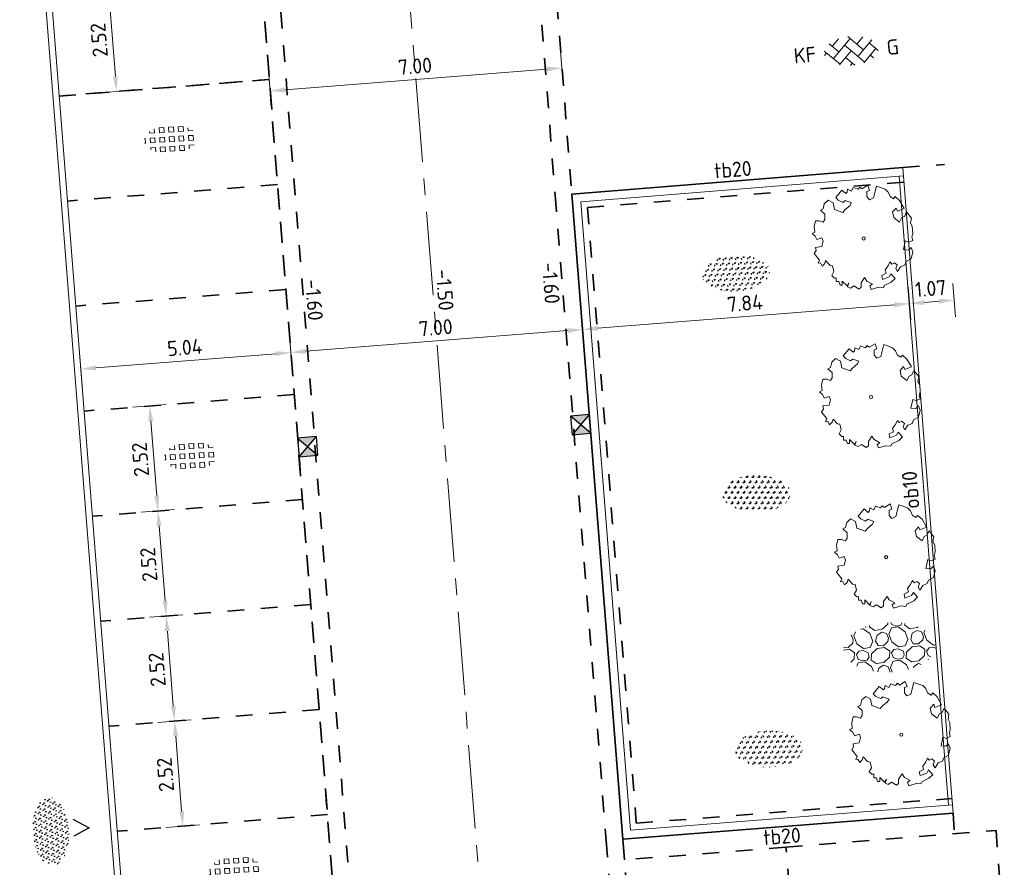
# Model space of a CAD drawing. Header units: metres. Extents: x 97990 to 98409, y 436026 to 436301.
# Tile 32 of 55: x 98190 to 98213, y 436236 to 436256. Entities that reach past the tile are written whole.
import ezdxf
from ezdxf.enums import TextEntityAlignment as Align

# ---------------------------------------------------------------- set-up
doc = ezdxf.new("R2010")
doc.units = ezdxf.units.M
doc.linetypes.add('AM-AS-SO', pattern=[16, 10, -2, 2, -2])
doc.linetypes.add('ZZ-HIDDEN-SO', pattern=[4, 2, -2])
for name, color, linetype, lineweight in [('B-WE-GR-BOOM-S', 252, 'Continuous', 18), ('B-WE-VH-HALFVERHARDING-S-200', 252, 'Continuous', 18), ('B-WE-VH-OPENVERHARDING_BETONSTRAATSTEEN-S-200', 252, 'Continuous', 18), ('B-WE-VH-OPENVERHARDING_TEGEL_GRAS-S-200', 70, 'Continuous', 18), ('N-WE-AM-AS_WEG-G', 10, 'AM-AS-SO', 18), ('N-WE-GR-BEPLANTING-S-200', 90, 'Continuous', 25), ('N-WE-GR-BEPLANTING-S-250', 90, 'Continuous', 25), ('N-WE-RI-HWA_KOLK-S-200', 150, 'Continuous', 25), ('N-WE-VH-FUNDERING_ZANDCEMENTSTABILISATIE-G', 7, 'ZZ-HIDDEN-SO', 35), ('N-WE-VH-KANTOPSLUITING-T18-200', 1, 'Continuous', 18), ('N-WE-VH-KANTOPSLUITING_ACHTERKANTBAND-G', 1, 'Continuous', 18), ('N-WE-VH-KANTOPSLUITING_OPSLUITBAND_100X200-G', 1, 'Continuous', 18), ('N-WE-VH-KANTOPSLUITING_TROTTOIRBAND_180X200-G', 2, 'Continuous', 35), ('N-WE-VH-M-200', 7, 'Continuous', 18), ('N-WE-VH-MATERIAALGRENS-G', 7, 'ZZ-HIDDEN-SO', 35), ('N-WE-VH-NAP-T18-200', 4, 'Continuous', 18)]:
    doc.layers.add(name, color=color, linetype=linetype, lineweight=lineweight)
doc.styles.add('NLCS-ISO', font='NLCS-ISO.ttf')
doc.styles.add('NLCS-ISO-M200-T18', font='NLCS-ISO.ttf', dxfattribs={"height": 0.36})
doc.dimstyles.new('NLCS-M200-T18-PIJL_L2_H0', dxfattribs={"dimscale": 0.2, "dimtxt": 2.5, "dimasz": 1.8, "dimexe": 2, "dimexo": 2, "dimgap": 0.7, "dimtad": 1, "dimzin": 0, "dimdsep": 46, "dimtxsty": 'NLCS-ISO-M200-T18', "dimcen": 0, "dimdle": 2, "dimclrd": 256, "dimclre": 256, "dimclrt": 1, "dimadec": 0, "dimazin": 0, "dimtfac": 1, "dimtdec": 3, "dimtofl": 0, "dimtmove": 0, "dimatfit": 3, "dimfxl": 2, "dimfxlon": 1, "dimtfillclr": 256, "dimtolj": 1, "dimtzin": 0, "dimlwd": -1, "dimlwe": -1, "dimarcsym": 0})

# ---------------------------------------------------------------- blocks, each defined once
blk = doc.blocks.new('SVH-GRASTEGEL_01_KL-SO')
for p, q in [((-1.866236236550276, 0.8829363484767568), (-1.866236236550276, 1.384348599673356)), ((-1.291236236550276, 1.45793634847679), (-0.7162362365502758, 1.45793634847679)), ((-1.291236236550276, 0.8829363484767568), (-1.291236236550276, 1.457936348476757)), ((-0.7162362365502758, 0.8829363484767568), (-0.7162362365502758, 1.457936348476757)), ((-0.1412362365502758, 1.45793634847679), (0.4337637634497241, 1.45793634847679)), ((-0.1412362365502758, 0.8829363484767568), (-0.1412362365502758, 1.457936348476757)), ((0.4337637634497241, 0.8829363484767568), (0.4337637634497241, 1.457936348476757)), ((1.008763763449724, 1.45793634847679), (1.583763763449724, 1.45793634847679)), ((1.008763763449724, 0.8829363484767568), (1.008763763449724, 1.457936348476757)), ((1.583763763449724, 0.8829363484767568), (1.583763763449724, 1.457936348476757)), ((2.158763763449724, 0.8829363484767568), (2.158763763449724, 1.255005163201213)), ((-3.124977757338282, 0.3079363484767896), (-3.016236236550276, 0.3079363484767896)), ((-3.016236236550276, -0.2670636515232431), (-3.016236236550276, 0.3079363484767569)), ((-2.441236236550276, 0.8829363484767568), (-2.441236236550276, 1.094667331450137)), ((-2.441236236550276, 0.8829363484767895), (-1.866236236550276, 0.8829363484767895)), ((-2.441236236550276, 0.3079363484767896), (-1.866236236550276, 0.3079363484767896)), ((-2.441236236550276, -0.2670636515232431), (-2.441236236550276, 0.3079363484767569)), ((-1.866236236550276, -0.2670636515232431), (-1.866236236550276, 0.3079363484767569)), ((-1.291236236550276, 0.8829363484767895), (-0.7162362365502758, 0.8829363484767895)), ((-1.291236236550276, 0.3079363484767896), (-0.7162362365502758, 0.3079363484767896)), ((-1.291236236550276, -0.2670636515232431), (-1.291236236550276, 0.3079363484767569)), ((-0.7162362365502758, -0.2670636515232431), (-0.7162362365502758, 0.3079363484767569)), ((-0.1412362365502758, 0.8829363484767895), (0.4337637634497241, 0.8829363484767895)), ((-0.1412362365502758, 0.3079363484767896), (0.4337637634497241, 0.3079363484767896)), ((-0.1412362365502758, -0.2670636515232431), (-0.1412362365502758, 0.3079363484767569)), ((0.4337637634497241, -0.2670636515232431), (0.4337637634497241, 0.3079363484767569)), ((1.008763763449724, 0.8829363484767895), (1.583763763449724, 0.8829363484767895)), ((1.008763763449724, 0.3079363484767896), (1.583763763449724, 0.3079363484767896)), ((1.008763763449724, -0.2670636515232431), (1.008763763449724, 0.3079363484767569)), ((1.583763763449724, -0.2670636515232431), (1.583763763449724, 0.3079363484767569)), ((2.158763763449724, 0.8829363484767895), (2.72099081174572, 0.8829363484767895)), ((2.158763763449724, 0.3079363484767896), (2.733763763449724, 0.3079363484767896)), ((2.158763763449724, -0.2670636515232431), (2.158763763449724, 0.3079363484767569)), ((2.733763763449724, -0.2670636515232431), (2.733763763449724, 0.3079363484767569)), ((-3.137920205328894, -0.2670636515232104), (-3.016236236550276, -0.2670636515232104)), ((-2.441236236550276, -0.2670636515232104), (-1.866236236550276, -0.2670636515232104)), ((-2.441236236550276, -0.8420636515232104), (-1.866236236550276, -0.8420636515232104)), ((-2.441236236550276, -1.094667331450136), (-2.441236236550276, -0.842063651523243)), ((-1.866236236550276, -1.384348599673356), (-1.866236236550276, -0.842063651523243)), ((-1.291236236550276, -0.2670636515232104), (-0.7162362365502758, -0.2670636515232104)), ((-1.291236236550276, -0.8420636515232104), (-0.7162362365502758, -0.8420636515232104)), ((-1.291236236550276, -1.417063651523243), (-1.291236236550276, -0.842063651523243)), ((-0.7162362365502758, -1.417063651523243), (-0.7162362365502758, -0.842063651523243)), ((-0.1412362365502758, -0.2670636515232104), (0.4337637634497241, -0.2670636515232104)), ((-0.1412362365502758, -0.8420636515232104), (0.4337637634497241, -0.8420636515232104)), ((-0.1412362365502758, -1.417063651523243), (-0.1412362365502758, -0.842063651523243)), ((0.4337637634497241, -1.417063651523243), (0.4337637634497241, -0.842063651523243)), ((1.008763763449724, -0.2670636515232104), (1.583763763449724, -0.2670636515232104)), ((1.008763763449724, -0.8420636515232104), (1.583763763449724, -0.8420636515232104)), ((1.008763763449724, -1.417063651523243), (1.008763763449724, -0.842063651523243)), ((1.583763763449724, -1.417063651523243), (1.583763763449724, -0.842063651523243)), ((2.158763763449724, -0.2670636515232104), (2.733763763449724, -0.2670636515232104)), ((2.158763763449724, -0.8420636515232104), (2.733763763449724, -0.8420636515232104)), ((2.158763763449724, -1.255005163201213), (2.158763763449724, -0.842063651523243)), ((2.733763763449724, -0.871421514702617), (2.733763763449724, -0.842063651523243)), ((-1.291236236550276, -1.41706365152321), (-0.7162362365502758, -1.41706365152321)), ((-0.1412362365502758, -1.41706365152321), (0.4337637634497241, -1.41706365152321)), ((1.008763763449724, -1.41706365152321), (1.583763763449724, -1.41706365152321))]:
    blk.add_line(p, q)
at = {"style": 'NLCS-ISO'}
blk.add_attdef('FORMAAT', text='', height=1.8, dxfattribs=at).set_placement((-4.391236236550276, 0.02043634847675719), align=Align.MIDDLE_RIGHT)
blk.add_attdef('KLEUR', text='', height=1.8, dxfattribs=at).set_placement((4.108763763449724, 0.02043634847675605), align=Align.MIDDLE_LEFT)
at = {"style": 'NLCS-ISO', "flags": 1}
blk.add_attdef('FUNCTIE', text='', height=1.8, dxfattribs=at).set_placement((-0.1412362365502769, -2.729563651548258), align=Align.TOP_CENTER)
blk = doc.blocks.new('SVH-BSS_KEIFORMAAT_KEPER_KL-SO')
for p, q in [((-2.227386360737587, 0.7424621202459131), (-1.387291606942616, 1.582556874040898)), ((-2.227386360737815, -0.7424621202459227), (-2.461364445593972e-13, 1.484924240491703)), ((-0.2594888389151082, 1.744413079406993), (1.484924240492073, -2.322309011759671e-13)), ((0.742462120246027, 0.7424621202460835), (1.540824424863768, 1.540824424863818)), ((-3.217335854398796, 0.2474873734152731), (-1.484924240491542, -1.484924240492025)), ((-3.217335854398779, -0.2474873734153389), (-2.969848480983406, 3.774758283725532e-14)), ((-2.561802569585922, 1.07687832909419), (-1.484924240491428, -2.748912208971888e-13)), ((-1.540824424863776, -1.540824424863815), (2.086109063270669e-13, 2.082778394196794e-13)), ((-0.7424621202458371, 0.7424621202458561), (1.484924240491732, -1.48492424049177)), ((0.7424621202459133, -0.7424621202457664), (2.561802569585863, 1.07687832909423)), ((1.387291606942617, -1.582556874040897), (2.969848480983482, 9.325873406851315e-15)), ((2.227386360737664, 0.7424621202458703), (3.217335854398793, -0.2474873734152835)), ((-0.7424621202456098, -0.7424621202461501), (0.2594888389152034, -1.744413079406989)), ((2.227386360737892, -0.7424621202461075), (2.561802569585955, -1.076878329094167)), ((-0.259488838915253, -1.744413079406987), (9.492406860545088e-14, -1.484924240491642))]:
    blk.add_line(p, q)
at = {"style": 'NLCS-ISO'}
blk.add_attdef('FORMAAT', text='', height=1.8, dxfattribs=at).set_placement((-4.25, 3.445092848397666e-16), align=Align.MIDDLE_RIGHT)
blk.add_attdef('KLEUR', text='', height=1.8, dxfattribs=at).set_placement((4.25, 0), align=Align.MIDDLE_LEFT)
at = {"style": 'NLCS-ISO', "flags": 1}
blk.add_attdef('FUNCTIE', text='', height=1.8, dxfattribs=at).set_placement((-7.804418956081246e-16, -2.75), align=Align.TOP_CENTER)
blk = doc.blocks.new('SRI-KOLK_STRAAT_01-SO')
h = blk.add_hatch(color=256)
h.dxf.hatch_style = 1
h.paths.add_polyline_path([(0, 1.125), (-1.125, 2.25), (-1.125, 1.110223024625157e-16)])
h.paths.add_polyline_path([(1.125, 2.25), (0, 1.125), (1.125, 1.110223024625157e-16)])
for p, q in [((-1.125, 1.530808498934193e-17), (1.125, 2.25)), ((1.125, 0), (-1.125, 2.25))]:
    blk.add_line(p, q)
blk.add_lwpolyline([(-1.125, 0), (1.125, 0), (1.125, 2.25), (-1.125, 2.25)], close=True)
blk = doc.blocks.new('*D56')
at = {"layer": 'Defpoints', "color": 0, "ltscale": 0.2, "transparency": 16777216}
for p in [(98195.85072775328, 436254.4733525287), (98203.03974601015, 436252.3588900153), (98196.06145346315, 436251.8073678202)]:
    blk.add_point(p, dxfattribs=at)
at = {"layer": 'N-WE-VH-M-200', "ltscale": 0.2, "transparency": 16777216}
for p, q in [((98202.86053434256, 436254.6261765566), (98202.79749707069, 436255.4236891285)), ((98195.8822463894, 436254.0745962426), (98195.81920911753, 436254.8721088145)), ((98202.47013504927, 436254.9965660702), (98196.20960841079, 436254.5017193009))]:
    blk.add_line(p, q, dxfattribs=at)
for points in [[(98202.46540725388, 436255.0563795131), (98202.47486284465, 436254.9367526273), (98202.82901570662, 436255.0249328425)], [(98196.2048806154, 436254.5615327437), (98196.21433620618, 436254.4419058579), (98195.85072775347, 436254.4733525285)]]:
    blk.add_solid(points, dxfattribs=at)
at = {"layer": 'N-WE-VH-M-200', "color": 1, "ltscale": 0.2, "transparency": 16777216, "insert": (98199.31465682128, 436255.0681477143), "char_height": 0.36, "attachment_point": 5, "rotation": 4.519397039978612, "style": 'NLCS-ISO-M200-T18'}
blk.add_mtext('\\A1;7.00', dxfattribs=at)
blk = doc.blocks.new('*D108')
at = {"layer": 'Defpoints', "color": 0, "ltscale": 0.2, "transparency": 16777216}
for p in [(98202.95686596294, 436253.4015760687), (98195.97858248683, 436252.8500545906), (98196.34458881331, 436248.2195457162)]:
    blk.add_point(p, dxfattribs=at)
at = {"layer": 'N-WE-VH-M-200', "ltscale": 0.2, "transparency": 16777216}
for p, q in [((98203.29134905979, 436249.169881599), (98203.35438633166, 436248.3723690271)), ((98202.96398703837, 436248.7427585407), (98196.70346947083, 436248.2479124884)), ((98196.31307017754, 436248.618302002), (98196.37610744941, 436247.8207894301))]:
    blk.add_line(p, q, dxfattribs=at)
for points in [[(98202.95925924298, 436248.8025719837), (98202.96871483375, 436248.6829450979), (98203.32286769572, 436248.7711253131)], [(98196.69874167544, 436248.3077259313), (98196.70819726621, 436248.1880990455), (98196.34458881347, 436248.2195457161)]]:
    blk.add_solid(points, dxfattribs=at)
at = {"layer": 'N-WE-VH-M-200', "color": 1, "ltscale": 0.2, "transparency": 16777216, "insert": (98199.80851334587, 436248.8143405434), "char_height": 0.36, "attachment_point": 5, "rotation": 4.519397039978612, "style": 'NLCS-ISO-M200-T18'}
blk.add_mtext('\\A1;7.00', dxfattribs=at)
blk = doc.blocks.new('*D109')
at = {"layer": 'Defpoints', "color": 0, "ltscale": 0.2, "transparency": 16777216}
for p in [(98191.32080964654, 436247.8224543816), (98196.60377542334, 436244.9434654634), (98191.57975627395, 436244.5464053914)]:
    blk.add_point(p, dxfattribs=at)
at = {"layer": 'N-WE-VH-M-200', "ltscale": 0.2, "transparency": 16777216}
for p, q in [((98196.3763434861, 436247.820808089), (98196.31330621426, 436248.618320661)), ((98191.35232828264, 436247.4236980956), (98191.28929101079, 436248.2212106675)), ((98195.98594419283, 436248.1911976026), (98191.67969030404, 436247.8508211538))]:
    blk.add_line(p, q, dxfattribs=at)
for points in [[(98195.98121639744, 436248.2510110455), (98195.99067198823, 436248.1313841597), (98196.34482485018, 436248.2195643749)], [(98191.67496250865, 436247.9106345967), (98191.68441809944, 436247.791007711), (98191.32080964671, 436247.8224543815)]]:
    blk.add_solid(points, dxfattribs=at)
at = {"layer": 'N-WE-VH-M-200', "color": 1, "ltscale": 0.2, "transparency": 16777216, "insert": (98193.80760233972, 436248.340014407), "char_height": 0.36, "attachment_point": 5, "rotation": 4.519397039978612, "style": 'NLCS-ISO-M200-T18'}
blk.add_mtext('\\A1;5.04', dxfattribs=at)
blk = doc.blocks.new('*D110')
at = {"layer": 'Defpoints', "color": 0, "ltscale": 0.2, "transparency": 16777216}
for p in [(98210.88366753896, 436252.638050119), (98203.18113741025, 436250.5526682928), (98203.32196043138, 436248.7710535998)]:
    blk.add_point(p, dxfattribs=at)
at = {"layer": 'N-WE-VH-M-200', "ltscale": 0.2, "transparency": 16777216}
for p, q in [((98211.10895772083, 436249.7878037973), (98211.1719949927, 436248.9902912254)), ((98210.78159569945, 436249.360680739), (98203.68084108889, 436248.799420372)), ((98203.2904417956, 436249.1698098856), (98203.35347906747, 436248.3722973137))]:
    blk.add_line(p, q, dxfattribs=at)
for points in [[(98210.77686790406, 436249.4204941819), (98210.78632349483, 436249.3008672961), (98211.14047635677, 436249.3890475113)], [(98203.6761132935, 436248.8592338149), (98203.68556888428, 436248.7396069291), (98203.32196043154, 436248.7710535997)]]:
    blk.add_solid(points, dxfattribs=at)
at = {"layer": 'N-WE-VH-M-200', "color": 1, "ltscale": 0.2, "transparency": 16777216, "insert": (98207.20600348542, 436249.3990555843), "char_height": 0.36, "attachment_point": 5, "rotation": 4.519397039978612, "style": 'NLCS-ISO-M200-T18'}
blk.add_mtext('\\A1;7.84', dxfattribs=at)
blk = doc.blocks.new('*D111')
at = {"layer": 'Defpoints', "color": 0, "ltscale": 0.2, "transparency": 16777216}
for p in [(98210.88366753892, 436252.6380501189), (98212.10528755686, 436250.7959736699), (98212.20981342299, 436249.4735704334)]:
    blk.add_point(p, dxfattribs=at)
at = {"layer": 'N-WE-VH-M-200', "ltscale": 0.2, "transparency": 16777216}
for p, q in [((98212.17829478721, 436249.8723267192), (98212.24133205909, 436249.0748141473)), ((98211.10895772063, 436249.7878037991), (98211.1719949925, 436248.9902912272)), ((98211.49935701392, 436249.4174142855), (98211.85093276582, 436249.4452036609))]:
    blk.add_line(p, q, dxfattribs=at)
for points in [[(98211.49462921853, 436249.4772277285), (98211.5040848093, 436249.3576008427), (98211.14047635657, 436249.3890475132)], [(98211.84620497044, 436249.5050171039), (98211.85566056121, 436249.3853902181), (98212.20981342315, 436249.4735704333)]]:
    blk.add_solid(points, dxfattribs=at)
at = {"layer": 'N-WE-VH-M-200', "color": 1, "ltscale": 0.2, "transparency": 16777216, "insert": (98211.64992998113, 436249.750314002), "char_height": 0.36, "attachment_point": 5, "rotation": 4.519397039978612, "style": 'NLCS-ISO-M200-T18'}
blk.add_mtext('\\A1;1.07', dxfattribs=at)
blk = doc.blocks.new('*D242')
at = {"layer": 'Defpoints', "color": 0, "ltscale": 0.2, "transparency": 16777216}
for p in [(98197.0200889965, 436239.6779571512), (98193.56122847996, 436239.4045896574), (98197.21863548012, 436237.165790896)]:
    blk.add_point(p, dxfattribs=at)
at = {"layer": 'N-WE-VH-M-200', "ltscale": 0.2, "transparency": 16777216}
for p, q in [((98193.9599850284, 436239.4361049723), (98193.16247193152, 436239.3730743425)), ((98193.73141118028, 436237.2513042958), (98193.58959226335, 436239.0457087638)), ((98194.1585315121, 436236.9239387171), (98193.36101841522, 436236.8609080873))]:
    blk.add_line(p, q, dxfattribs=at)
for points in [[(98193.5297787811, 436239.0409814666), (98193.64940574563, 436239.0504360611), (98193.56122847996, 436239.4045896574)], [(98193.67159769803, 436237.2465769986), (98193.79122466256, 436237.256031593), (98193.75977496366, 436236.8924234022)]]:
    blk.add_solid(points, dxfattribs=at)
at = {"layer": 'N-WE-VH-M-200', "color": 1, "ltscale": 0.2, "transparency": 16777216, "insert": (98193.34149648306, 436238.1232942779), "char_height": 0.36, "attachment_point": 5, "rotation": 94.51891985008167, "style": 'NLCS-ISO-M200-T18'}
blk.add_mtext('\\A1;2.52', dxfattribs=at)
blk = doc.blocks.new('*D243')
at = {"layer": 'Defpoints', "color": 0, "ltscale": 0.2, "transparency": 16777216}
for p in [(98193.36268199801, 436241.9167559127), (98191.96287236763, 436241.8061233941), (98197.0200889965, 436239.6779571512)]:
    blk.add_point(p, dxfattribs=at)
at = {"layer": 'N-WE-VH-M-200', "ltscale": 0.2, "transparency": 16777216}
for p, q in [((98192.96392544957, 436241.8852405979), (98193.76143854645, 436241.9482712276)), ((98193.53286469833, 436239.7634705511), (98193.3910457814, 436241.5578750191)), ((98193.95998503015, 436239.4361049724), (98193.16247193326, 436239.3730743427))]:
    blk.add_line(p, q, dxfattribs=at)
for points in [[(98193.33123229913, 436241.5531477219), (98193.45085926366, 436241.5626023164), (98193.36268199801, 436241.9167559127)], [(98193.47305121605, 436239.7587432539), (98193.59267818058, 436239.7681978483), (98193.5612284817, 436239.4045896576)]]:
    blk.add_solid(points, dxfattribs=at)
at = {"layer": 'N-WE-VH-M-200', "color": 1, "ltscale": 0.2, "transparency": 16777216, "insert": (98193.14295000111, 436240.6354605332), "char_height": 0.36, "attachment_point": 5, "rotation": 94.51891985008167, "style": 'NLCS-ISO-M200-T18'}
blk.add_mtext('\\A1;2.52', dxfattribs=at)
blk = doc.blocks.new('*D244')
at = {"layer": 'Defpoints', "color": 0, "ltscale": 0.2, "transparency": 16777216}
for p in [(98193.1641355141, 436244.4289221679), (98191.76432588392, 436244.3182896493), (98191.96287236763, 436241.8061233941)]:
    blk.add_point(p, dxfattribs=at)
at = {"layer": 'N-WE-VH-M-200', "ltscale": 0.2, "transparency": 16777216}
for p, q in [((98192.76537896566, 436244.397406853), (98193.56289206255, 436244.4604374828)), ((98193.33431821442, 436242.2756368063), (98193.1924992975, 436244.0700412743)), ((98192.96392544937, 436241.8852405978), (98193.76143854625, 436241.9482712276))]:
    blk.add_line(p, q, dxfattribs=at)
for points in [[(98193.13268581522, 436244.0653139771), (98193.25231277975, 436244.0747685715), (98193.1641355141, 436244.4289221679)], [(98193.27450473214, 436242.270909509), (98193.39413169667, 436242.2803641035), (98193.36268199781, 436241.9167559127)]]:
    blk.add_solid(points, dxfattribs=at)
at = {"layer": 'N-WE-VH-M-200', "color": 1, "ltscale": 0.2, "transparency": 16777216, "insert": (98192.9444035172, 436243.1476267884), "char_height": 0.36, "attachment_point": 5, "rotation": 94.51891985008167, "style": 'NLCS-ISO-M200-T18'}
blk.add_mtext('\\A1;2.52', dxfattribs=at)
blk = doc.blocks.new('*D221')
at = {"layer": 'Defpoints', "color": 0, "ltscale": 0.2, "transparency": 16777216}
for p in [(98191.56573755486, 436246.8304525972), (98192.96558903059, 436246.941088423), (98191.76432588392, 436244.3182896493)]:
    blk.add_point(p, dxfattribs=at)
at = {"layer": 'N-WE-VH-M-200', "ltscale": 0.2, "transparency": 16777216}
for p, q in [((98192.56683248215, 436246.9095731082), (98193.36434557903, 436246.9726037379)), ((98193.13577173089, 436244.7878030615), (98192.99395281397, 436246.5822075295)), ((98192.76537896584, 436244.3974068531), (98193.56289206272, 436244.4604374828))]:
    blk.add_line(p, q, dxfattribs=at)
for points in [[(98192.93413933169, 436246.5774802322), (98193.05376629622, 436246.5869348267), (98192.96558903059, 436246.941088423)], [(98193.0759582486, 436244.7830757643), (98193.19558521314, 436244.7925303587), (98193.16413551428, 436244.4289221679)]]:
    blk.add_solid(points, dxfattribs=at)
at = {"layer": 'N-WE-VH-M-200', "color": 1, "ltscale": 0.2, "transparency": 16777216, "insert": (98192.74585703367, 436245.6597930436), "char_height": 0.36, "attachment_point": 5, "rotation": 94.51891985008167, "style": 'NLCS-ISO-M200-T18'}
blk.add_mtext('\\A1;2.52', dxfattribs=at)
blk = doc.blocks.new('*D222')
at = {"layer": 'Defpoints', "color": 0, "ltscale": 0.2, "transparency": 16777216}
for p in [(98191.97550117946, 436256.9742705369), (98190.60600488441, 436256.8660338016), (98190.80455136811, 436254.3538675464)]:
    blk.add_point(p, dxfattribs=at)
at = {"layer": 'N-WE-VH-M-200', "ltscale": 0.2, "transparency": 16777216}
for p, q in [((98191.57674463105, 436256.942755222), (98192.3742577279, 436257.0057858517)), ((98192.14568387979, 436254.8209851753), (98192.00386496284, 436256.6153896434)), ((98191.77529111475, 436254.4305889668), (98192.57280421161, 436254.4936195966))]:
    blk.add_line(p, q, dxfattribs=at)
for points in [[(98191.94405148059, 436256.6106623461), (98192.06367844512, 436256.6201169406), (98191.97550117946, 436256.9742705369)], [(98192.08587039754, 436254.816257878), (98192.20549736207, 436254.8257124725), (98192.17404766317, 436254.4621042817)]]:
    blk.add_solid(points, dxfattribs=at)
at = {"layer": 'N-WE-VH-M-200', "color": 1, "ltscale": 0.2, "transparency": 16777216, "insert": (98191.75576918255, 436255.6929751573), "char_height": 0.36, "attachment_point": 5, "rotation": 94.51891985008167, "style": 'NLCS-ISO-M200-T18'}
blk.add_mtext('\\A1;2.52', dxfattribs=at)
blk = doc.blocks.new('SGR-BOOM_06')
at = {"flags": 128}
blk.add_lwpolyline([(2.697926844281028, 3.519936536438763), (2.530031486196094, 3.938911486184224), (2.197017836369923, 4.064448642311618), (1.94450365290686, 4.524361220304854), (1.273022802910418, 4.692183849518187), (0.8554126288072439, 4.524288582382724), (1.107912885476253, 4.273186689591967), (1.064270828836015, 3.811889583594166), (0.2276521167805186, 3.979701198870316), (0.3518243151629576, 4.315444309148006), (0.1839317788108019, 4.692111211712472), (-0.1504327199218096, 4.608837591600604), (-0.4861730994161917, 4.692066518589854), (-1.154910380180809, 4.649713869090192), (-1.490634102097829, 4.483188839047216), (-1.95193375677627, 4.56504461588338), (-2.538756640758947, 4.105076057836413), (-2.119756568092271, 3.896293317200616), (-1.994180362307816, 3.643818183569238), (-1.575180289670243, 3.435035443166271), (-1.994130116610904, 2.890461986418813), (-2.538667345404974, 2.766231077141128), (-2.915367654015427, 3.099211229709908), (-2.619546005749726, 3.216664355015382), (-2.873110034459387, 3.855299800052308), (-3.627802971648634, 3.434898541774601), (-4.004453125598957, 3.015887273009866), (-3.794266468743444, 2.84803387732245), (-4.004419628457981, 2.513649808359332), (-4.424759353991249, 2.345754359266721), (-4.716801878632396, 2.05367287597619), (-5.01017267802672, 1.214316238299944), (-3.88011881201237, 0.9209648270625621), (-3.712226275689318, 0.5442979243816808), (-4.004271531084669, 0.2931597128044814), (-4.506508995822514, 0.2931262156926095), (-4.602327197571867, 0.5555981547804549), (-5.093368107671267, 0.3763383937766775), (-4.757596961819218, -0.1681847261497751), (-4.925450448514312, -0.3770066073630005), (-4.716628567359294, -0.544860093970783), (-4.88446521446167, -1.006165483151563), (-4.532341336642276, -1.182198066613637), (-4.716561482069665, -1.550699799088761), (-4.424496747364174, -1.591623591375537), (-4.292786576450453, -1.70719043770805), (-4.61907625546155, -2.106831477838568), (-3.920821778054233, -2.682045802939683), (-3.668355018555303, -2.430910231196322), (-3.459575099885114, -1.969602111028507), (-3.627456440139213, -1.760802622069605), (-3.418684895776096, -1.173935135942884), (-3.123882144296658, -1.341782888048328), (-2.788119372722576, -1.760746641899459), (-2.496040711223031, -2.010481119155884), (-2.788049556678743, -2.807529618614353), (-3.418567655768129, -2.931766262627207), (-3.668290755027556, -3.394441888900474), (-3.332530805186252, -3.771097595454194), (-2.831649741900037, -3.896623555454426), (-2.768861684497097, -4.022178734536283), (-2.70607362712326, -4.147733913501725), (-2.328058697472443, -3.728722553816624), (-1.825821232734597, -3.728689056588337), (-1.574691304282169, -3.89653972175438), (-1.698860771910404, -4.27322610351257), (-1.6988383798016, -4.608960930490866), (-1.154284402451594, -4.735848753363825), (-0.6097418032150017, -4.692139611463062), (-0.4855303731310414, -4.944614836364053), (-0.2330665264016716, -4.64980644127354), (0.1012924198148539, -4.483281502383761), (-0.05880460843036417, -4.006538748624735), (0.2691206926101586, -3.89641674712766), (0.7727313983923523, -4.023307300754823), (0.8560217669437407, -4.608790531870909), (1.149445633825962, -4.565098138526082), (1.441519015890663, -4.735675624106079), (2.070647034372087, -4.232031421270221), (2.365446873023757, -4.356206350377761), (2.321760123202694, -4.14739857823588), (2.657483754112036, -3.979508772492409), (2.406348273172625, -3.728406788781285), (2.112915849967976, -3.643810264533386), (2.574182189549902, -3.226158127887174), (2.615108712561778, -2.975036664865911), (3.159645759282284, -2.848076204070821), (3.537702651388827, -3.058226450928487), (3.787439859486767, -2.807091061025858), (3.770391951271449, -2.632754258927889), (4.123163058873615, -2.632730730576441), (4.123146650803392, -2.386717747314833), (4.458873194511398, -2.262500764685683), (4.458859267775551, -2.05369007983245), (4.082181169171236, -2.05371520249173), (4.543444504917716, -1.591025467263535), (4.250006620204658, -1.424542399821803), (4.626693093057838, -1.550076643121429), (4.752232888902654, -1.256641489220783), (4.54339981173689, -0.9209205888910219), (4.835431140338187, -0.4609716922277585), (4.667549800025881, -0.2521722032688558), (4.249928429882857, -0.2522000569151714), (3.746303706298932, 0.08486595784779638), (4.082024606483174, 0.2936990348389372), (4.375415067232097, 0.8382641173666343), (4.543299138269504, 0.5885213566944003), (4.876296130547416, 0.7127381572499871), (4.667437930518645, 1.425137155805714), (4.711079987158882, 1.886434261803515), (4.499534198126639, 1.969671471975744), (4.163754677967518, 2.639753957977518), (3.828442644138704, 3.012677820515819), (3.373874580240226, 2.603955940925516), (3.662895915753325, 2.430909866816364), (3.914056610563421, 1.801765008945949), (3.537384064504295, 1.718488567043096), (3.327180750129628, 2.136095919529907), (2.991451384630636, 2.054186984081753), (2.657064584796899, 2.305283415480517), (2.238064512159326, 2.514066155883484), (2.446864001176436, 2.681947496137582), (2.321287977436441, 2.931693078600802), (2.530081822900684, 3.184190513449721), (2.865825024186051, 3.05865353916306), (3.159240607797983, 3.226540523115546)], close=True, dxfattribs=at)
blk.add_circle((0, 0), 0.15)
blk = doc.blocks.new('SVH-HALFVERHARDING_GRIND_01-SO')
for p, q in [((-3.035538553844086, 2.390520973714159), (-3.375701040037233, 2.355131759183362)), ((-2.256286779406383, 1.780453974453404), (-3.034275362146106, 2.385913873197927)), ((-2.810092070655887, 2.561459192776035), (-2.730137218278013, 2.570196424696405)), ((-2.730093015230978, 2.570189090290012), (-2.719021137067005, 2.589801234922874)), ((-2.245729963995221, 2.718154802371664), (-2.260693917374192, 2.568599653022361)), ((-2.260444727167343, 2.568055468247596), (-1.673487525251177, 2.111263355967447)), ((-0.7694688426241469, 2.205367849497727), (-0.07775611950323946, 2.795214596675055)), ((-0.07767730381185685, 2.795295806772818), (-0.05971413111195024, 2.974826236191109)), ((0.3644608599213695, 2.755464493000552), (0.2987485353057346, 2.970647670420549)), ((1.164407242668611, 2.390520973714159), (0.3526632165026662, 2.306070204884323)), ((0.8743367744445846, 2.505067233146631), (0.3641772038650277, 2.755401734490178)), ((0.8745610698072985, 2.505149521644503), (1.469808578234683, 2.570196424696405)), ((1.943659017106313, 1.780453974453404), (1.16567043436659, 2.385913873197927)), ((1.469852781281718, 2.570189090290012), (1.624176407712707, 2.843549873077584)), ((1.960543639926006, 2.781397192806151), (1.939251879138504, 2.568599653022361)), ((1.939501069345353, 2.568055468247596), (2.526458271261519, 2.111263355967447)), ((-4.488121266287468, 1.673418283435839), (-4.542289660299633, 1.693650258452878)), ((-4.287658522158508, 1.110137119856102), (-4.488121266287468, 1.673418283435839)), ((-4.203538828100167, 1.574492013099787), (-3.960220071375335, 2.074459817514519)), ((-3.901698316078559, 0.6335081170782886), (-4.203537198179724, 1.57450698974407)), ((-1.955156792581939, 0.8419049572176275), (-2.257698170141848, 1.785093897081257)), ((-1.67365592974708, 2.111309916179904), (-0.7694783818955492, 2.205377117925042)), ((-1.626598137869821, 0.8082173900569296), (-1.40676113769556, 1.547481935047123)), ((-0.8174010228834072, 1.871084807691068), (-1.406758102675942, 1.547452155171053)), ((-0.2881754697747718, 1.673418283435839), (-0.8174010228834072, 1.871084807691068)), ((-0.08771272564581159, 1.110137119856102), (-0.2881754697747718, 1.673418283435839)), ((-0.003593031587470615, 1.574492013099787), (0.3524479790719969, 2.306079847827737)), ((0.2982474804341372, 0.6335081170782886), (-0.003591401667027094, 1.57450698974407)), ((2.244789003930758, 0.8419049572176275), (1.942247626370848, 1.785093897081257)), ((2.526289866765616, 2.111309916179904), (3.430467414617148, 2.205377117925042)), ((2.573347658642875, 0.8082173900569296), (2.793184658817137, 1.547481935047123)), ((3.382544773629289, 1.871084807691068), (2.793187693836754, 1.547452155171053)), ((3.911770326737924, 1.673418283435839), (3.382544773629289, 1.871084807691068)), ((3.430476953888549, 2.205367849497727), (3.528744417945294, 2.289163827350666)), ((4.112233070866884, 1.110137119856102), (3.911770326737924, 1.673418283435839)), ((4.196352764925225, 1.574492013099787), (4.329540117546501, 1.848163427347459)), ((4.498193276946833, 0.6335081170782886), (4.196354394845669, 1.57450698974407)), ((-4.790625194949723, 0.02440218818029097), (-5.524158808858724, -0.05191186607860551)), ((-4.926536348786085, 0.2365411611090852), (-5.497732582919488, 0.2952033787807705)), ((-4.926581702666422, 0.2363912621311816), (-4.360646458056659, 0.7189833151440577)), ((-4.203538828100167, -0.4326716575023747), (-4.790496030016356, 0.02412045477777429)), ((-4.36065979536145, 0.7190615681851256), (-4.287658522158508, 1.110137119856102)), ((-3.901717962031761, 0.633506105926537), (-3.11904697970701, 0.02440218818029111)), ((-3.119076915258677, 0.02452632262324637), (-2.312073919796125, 0.1084838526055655)), ((-2.311991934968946, 0.1084706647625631), (-1.95507573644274, 0.841856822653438)), ((-1.349624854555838, 0.3004372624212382), (-1.626605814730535, 0.8082364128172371)), ((-0.5906793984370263, 0.02440218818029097), (-1.494856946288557, -0.0696650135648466)), ((-0.7265905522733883, 0.2365411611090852), (-1.349574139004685, 0.300521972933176)), ((-0.726635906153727, 0.2363912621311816), (-0.160700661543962, 0.7189833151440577)), ((-0.003593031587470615, -0.4326716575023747), (-0.5905502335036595, 0.02412045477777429)), ((-0.1607139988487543, 0.7190615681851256), (-0.08771272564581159, 1.110137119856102)), ((0.2982278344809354, 0.633506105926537), (1.080898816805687, 0.02440218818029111)), ((1.080868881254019, 0.02452632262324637), (1.887871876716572, 0.1084838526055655)), ((1.88795386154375, 0.1084706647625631), (2.244870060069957, 0.841856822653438)), ((2.850320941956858, 0.3004372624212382), (2.573339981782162, 0.8082364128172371)), ((3.609266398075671, 0.02440218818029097), (2.705088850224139, -0.0696650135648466)), ((3.473355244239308, 0.2365411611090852), (2.850371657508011, 0.300521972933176)), ((3.473309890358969, 0.2363912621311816), (4.039245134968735, 0.7189833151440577)), ((4.196352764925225, -0.4326716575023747), (3.609395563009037, 0.02412045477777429)), ((4.039231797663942, 0.7190615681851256), (4.112233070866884, 1.110137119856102)), ((4.498173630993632, 0.633506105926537), (5.280844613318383, 0.02440218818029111)), ((5.280814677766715, 0.02452632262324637), (5.524224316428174, 0.04984973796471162)), ((-4.718120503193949, -1.548015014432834), (-4.277701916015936, -1.172455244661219)), ((-4.277623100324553, -1.172374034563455), (-4.203574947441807, -0.4323100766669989)), ((-4.000144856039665, -0.673155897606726), (-3.683823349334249, -0.2790554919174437)), ((-3.835484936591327, -1.212205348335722), (-4.000097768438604, -0.6731601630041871)), ((-3.15849509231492, -0.2217132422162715), (-3.683875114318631, -0.2791252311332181)), ((-2.564211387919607, -0.5133571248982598), (-3.15874144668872, -0.2216221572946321)), ((-2.730093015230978, -1.397480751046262), (-2.502792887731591, -0.9948532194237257)), ((-2.502792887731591, -0.9948532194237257), (-2.563929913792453, -0.5134177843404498)), ((-2.186645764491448, -0.6590062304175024), (-2.260693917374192, -1.399070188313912)), ((-1.494815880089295, -0.06972899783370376), (-2.186528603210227, -0.6595757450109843)), ((-0.7694688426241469, -1.762301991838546), (-0.07775611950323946, -1.172455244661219)), ((-0.07767730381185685, -1.172374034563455), (-0.003629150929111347, -0.4323100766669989)), ((0.1998009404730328, -0.673155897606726), (0.5161224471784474, -0.2790554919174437)), ((0.3644608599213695, -1.212205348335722), (0.1998480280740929, -0.6731601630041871)), ((1.041450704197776, -0.2217132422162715), (0.516070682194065, -0.2791252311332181)), ((1.635734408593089, -0.5133571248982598), (1.041204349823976, -0.2216221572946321)), ((1.469852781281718, -1.397480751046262), (1.697152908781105, -0.9948532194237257)), ((1.697152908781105, -0.9948532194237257), (1.636015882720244, -0.5134177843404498)), ((2.01330003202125, -0.6590062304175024), (1.939251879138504, -1.399070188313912)), ((2.705129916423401, -0.06972899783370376), (2.01341719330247, -0.6595757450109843)), ((3.430476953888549, -1.762301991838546), (4.122189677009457, -1.172455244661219)), ((4.122268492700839, -1.172374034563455), (4.196316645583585, -0.4323100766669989)), ((4.39974673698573, -0.673155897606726), (4.716068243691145, -0.2790554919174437)), ((4.564406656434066, -1.212205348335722), (4.39979382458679, -0.6731601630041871)), ((5.241396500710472, -0.2217132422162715), (4.716016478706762, -0.2791252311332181)), ((5.488189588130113, -0.342844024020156), (5.241150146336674, -0.2216221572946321)), ((-4.029440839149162, -2.035443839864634), (-3.847497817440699, -1.661589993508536)), ((-3.035538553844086, -1.577148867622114), (-3.847282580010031, -1.66159963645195)), ((-3.325609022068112, -1.462602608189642), (-3.835768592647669, -1.212268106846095)), ((-3.325384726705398, -1.462520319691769), (-2.730137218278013, -1.397473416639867)), ((-2.256286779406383, -2.187215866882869), (-3.034275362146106, -1.581755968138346)), ((-2.260444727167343, -1.399614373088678), (-1.673487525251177, -1.856406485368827)), ((-2.073251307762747, -2.757598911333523), (-2.257698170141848, -2.182575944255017)), ((-1.67365592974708, -1.856359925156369), (-0.7694783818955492, -1.762292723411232)), ((-0.8174010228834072, -2.096585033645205), (-1.406758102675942, -2.42021768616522)), ((-0.2881754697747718, -2.294251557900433), (-0.8174010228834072, -2.096585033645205)), ((-0.08771272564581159, -2.857532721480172), (-0.2881754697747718, -2.294251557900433)), ((-0.003593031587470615, -2.393177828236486), (0.3524479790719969, -1.661589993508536)), ((1.164407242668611, -1.577148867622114), (0.3526632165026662, -1.66159963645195)), ((0.8743367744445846, -1.462602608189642), (0.3641772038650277, -1.212268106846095)), ((0.8745610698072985, -1.462520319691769), (1.469808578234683, -1.397473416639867)), ((1.943659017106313, -2.187215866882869), (1.16567043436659, -1.581755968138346)), ((1.939501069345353, -1.399614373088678), (2.526458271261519, -1.856406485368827)), ((2.125495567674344, -2.753861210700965), (1.942247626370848, -2.182575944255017)), ((2.526289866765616, -1.856359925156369), (3.430467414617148, -1.762292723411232)), ((3.382544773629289, -2.096585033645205), (2.793187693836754, -2.42021768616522)), ((3.693264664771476, -2.212639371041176), (3.382544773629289, -2.096585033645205)), ((4.533459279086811, -1.700496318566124), (4.552393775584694, -1.661589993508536)), ((4.587461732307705, -1.65797369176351), (4.552609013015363, -1.66159963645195)), ((4.898279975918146, -1.376238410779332), (4.564123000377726, -1.212268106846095)), ((-1.536832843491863, -2.85759107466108), (-1.40676113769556, -2.42018790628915)), ((-0.1094203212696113, -2.973822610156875), (-0.08771272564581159, -2.857532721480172)), ((0.1813859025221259, -2.969839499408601), (-0.003591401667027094, -2.393162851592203)), ((2.741338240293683, -2.594536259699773), (2.793184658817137, -2.42018790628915))]:
    blk.add_line(p, q)
at = {"style": 'NLCS-ISO'}
blk.add_attdef('KLEUR', text='', height=1.800000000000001, dxfattribs=at).set_placement((6.525, -7.026411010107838e-16), align=Align.MIDDLE_LEFT)
at = {"style": 'NLCS-ISO', "flags": 1}
blk.add_attdef('FUNCTIE', text='', height=1.8, dxfattribs=at).set_placement((-7.110529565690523e-16, -3.975), align=Align.TOP_CENTER)
blk = doc.blocks.new('SGR-BEPLANTING_SOORT_01_KL-SO')
h = blk.add_hatch()
h.set_pattern_fill('AGR-BEPLANTING_SOORT_01', color=256, scale=0.1, pattern_type=2)
h.set_pattern_definition([(59.99999999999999, (0, 0), (-0.2886752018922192, 0.4999998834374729), [0.144338, -0.4330130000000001]), (120, (0, 0), (-0.5773502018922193, -1.165625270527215e-07), [0.144338, -0.433013]), (270, (0, 0), (0.288675, -0.5000000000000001), [0.125, -0.875])])
edge = h.paths.add_edge_path()
edge.add_ellipse((0, 0), major_axis=(3.25, -8.51819583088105e-16), ratio=0.5384615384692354, start_angle=0, end_angle=359.9999999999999)
at = {"style": 'NLCS-ISO'}
blk.add_attdef('TYPE', text='', height=1.8, dxfattribs=at).set_placement((4.25, -1.446759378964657e-15), align=Align.MIDDLE_LEFT)

msp = doc.modelspace()

# ---------------------------------------------------------------- linework, layer by layer
at = {"layer": 'N-WE-AM-AS_WEG-G', "ltscale": 0.2}
msp.add_line((98196.3106676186, 436293.0564274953), (98212.68905287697, 436085.8461887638), dxfattribs=at)
at = {"layer": 'N-WE-GR-BEPLANTING-S-250'}
msp.add_lwpolyline([(98191.12638096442, 436237.0587990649), (98191.51887492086, 436236.8531345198), (98191.15434515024, 436236.6506952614)], dxfattribs=at)
at = {"layer": 'N-WE-VH-FUNDERING_ZANDCEMENTSTABILISATIE-G', "ltscale": 0.2}
msp.add_lwpolyline([(98211.01136764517, 436252.2969438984), (98203.44242656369, 436251.6894255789), (98204.60793092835, 436236.9588463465), (98212.15968535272, 436237.5528104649)], dxfattribs=at)
at = {"layer": 'N-WE-VH-KANTOPSLUITING_ACHTERKANTBAND-G', "ltscale": 0.5}
msp.add_lwpolyline([(98191.44016503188, 436234.1115323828), (98192.24900958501, 436234.1755496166), (98189.85752944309, 436264.3904087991)], dxfattribs=at)
at = {"layer": 'N-WE-VH-KANTOPSLUITING_ACHTERKANTBAND-G'}
msp.add_lwpolyline([(98210.99936654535, 436252.4464630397), (98203.2810760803, 436251.8269572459), (98204.4702239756, 436236.7975521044), (98212.1714468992, 436237.403272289)], dxfattribs=at)
at = {"layer": 'N-WE-VH-KANTOPSLUITING_OPSLUITBAND_100X200-G', "ltscale": 0.5}
msp.add_line((98190.01028472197, 436264.4024882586), (98192.41037706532, 436234.0378522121), dxfattribs=at)
at = {"layer": 'N-WE-VH-KANTOPSLUITING_OPSLUITBAND_100X200-G'}
for points in [[(98210.88368538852, 436252.6378211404), (98210.88366753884, 436252.6380501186)], [(98212.07284781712, 436237.3955172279), (98211.9642304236, 436238.7764960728), (98211.81943674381, 436240.6338586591), (98210.89922898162, 436252.4384255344)], [(98212.1882219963, 436237.2039740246), (98212.06392254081, 436238.7843371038), (98211.9191342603, 436240.6416307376), (98210.98336507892, 436252.6458218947)]]:
    msp.add_lwpolyline(points, dxfattribs=at)
at = {"layer": 'N-WE-VH-KANTOPSLUITING_TROTTOIRBAND_180X200-G'}
msp.add_lwpolyline([(98210.98336507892, 436252.6458218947), (98203.06594210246, 436252.0103328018), (98204.28661470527, 436236.582493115), (98212.18712896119, 436237.2038880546)], dxfattribs=at)
at = {"layer": 'N-WE-VH-MATERIAALGRENS-G', "ltscale": 0.2}
for p, q in [((98201.52709173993, 436266.4213146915), (98202.6685294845, 436251.9789159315)), ((98195.34598880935, 436265.9368860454), (98208.52637103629, 436099.1683246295)), ((98195.03439400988, 436264.7996015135), (98197.41695181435, 436234.6536064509)), ((98195.0892410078, 436264.1085643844), (98208.12761448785, 436099.1368093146)), ((98202.57924305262, 436258.1855479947), (98203.0672860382, 436252.0104311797)), ((98195.8285799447, 436254.7509364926), (98190.8042474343, 436254.3538435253)), ((98190.8042474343, 436254.3538435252), (98195.8285799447, 436254.7509364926)), ((98210.98336506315, 436252.6458218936), (98211.98100000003, 436252.7150000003)), ((98196.02712642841, 436252.2387702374), (98191.002793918, 436251.8416772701)), ((98202.6685294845, 436251.9789159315), (98203.88785848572, 436236.5509736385)), ((98196.22567291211, 436249.7266039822), (98191.2013404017, 436249.3295110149)), ((98196.42421939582, 436247.214437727), (98191.39988688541, 436246.8173447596)), ((98196.62276587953, 436244.7022714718), (98191.59843336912, 436244.3051785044)), ((98196.82131236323, 436242.1901052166), (98191.79697985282, 436241.7930122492)), ((98197.01985884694, 436239.6779389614), (98191.99552633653, 436239.280845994)), ((98197.21840533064, 436237.1657727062), (98192.19407282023, 436236.7686797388)), ((98212.18712896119, 436237.2038880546), (98212.2198608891, 436236.7068637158)), ((98208.18835088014, 436236.3881684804), (98213.21267663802, 436236.7853468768)), ((98213.21267663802, 436236.7853468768), (98213.41126583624, 436234.2731839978)), ((98203.88785848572, 436236.5509736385), (98206.21911315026, 436207.0540434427)), ((98204.3260087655, 436236.0840474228), (98204.28661470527, 436236.582493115)), ((98204.28661503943, 436236.5824888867), (98206.61786970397, 436207.0855586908)), ((98208.18835088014, 436236.3881684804), (98204.3260087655, 436236.0840474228)), ((98208.38694007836, 436233.8760056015), (98208.18835088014, 436236.3881684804))]:
    msp.add_line(p, q, dxfattribs=at)

# ---------------------------------------------------------------- block references
at = {"layer": 'B-WE-GR-BOOM-S', "ltscale": 0.2, "xscale": 0.25, "yscale": 0.25, "rotation": 270}
for p in [(98210.04849295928, 436250.9460690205), (98210.22448572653, 436247.1558660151), (98210.58447522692, 436243.3229412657), (98210.9467245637, 436239.0768929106)]:
    msp.add_blockref('SGR-BOOM_06', p, dxfattribs=at)
at = {"layer": 'B-WE-VH-HALFVERHARDING-S-200', "ltscale": 0.2, "xscale": 0.2, "yscale": 0.2, "zscale": 0.2, "rotation": 2.814315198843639}
msp.add_blockref('SVH-HALFVERHARDING_GRIND_01-SO', (98210.66562174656, 436241.1660093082), dxfattribs=at)
at = {"layer": 'B-WE-VH-OPENVERHARDING_BETONSTRAATSTEEN-S-200', "ltscale": 0.2, "xscale": 0.2, "yscale": 0.2, "zscale": 0.2, "rotation": 5.239766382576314}
msp.add_blockref('SVH-BSS_KEIFORMAAT_KEPER_KL-SO', (98209.74961680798, 436255.4352656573), dxfattribs=at).add_auto_attribs({'FORMAAT': 'KF', 'KLEUR': 'G'})
at = {"layer": 'B-WE-VH-OPENVERHARDING_TEGEL_GRAS-S-200', "xscale": 0.2, "yscale": 0.2, "zscale": 0.2, "rotation": 3.604275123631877}
for p in [(98193.46777297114, 436253.3173875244), (98193.95134135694, 436245.7426858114), (98195.02172493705, 436235.8283548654)]:
    msp.add_blockref('SVH-GRASTEGEL_01_KL-SO', p, dxfattribs=at)
at = {"layer": 'N-WE-GR-BEPLANTING-S-200', "xscale": 0.25, "yscale": 0.25, "zscale": 0.25}
for p, rotation in [((98206.98046639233, 436250.119644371), 3.071622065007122), ((98207.78291381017, 436238.7348578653), 1.219019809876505)]:
    msp.add_blockref('SGR-BEPLANTING_SOORT_01_KL-SO', p, dxfattribs=dict(at, rotation=rotation))
msp.add_blockref('SGR-BEPLANTING_SOORT_01_KL-SO', (98207.47997872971, 436244.8427906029), dxfattribs=at)
at = {"layer": 'N-WE-GR-BEPLANTING-S-250', "xscale": 0.25, "yscale": 0.25, "zscale": 0.25, "rotation": 94.0922675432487}
msp.add_blockref('SGR-BEPLANTING_SOORT_01_KL-SO', (98190.60055491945, 436236.7657475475), dxfattribs=at)
at = {"layer": 'N-WE-RI-HWA_KOLK-S-200'}
for p, xscale, yscale, rotation in [((98203.50098279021, 436246.5119395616), 0.2000000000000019, 0.2000000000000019, 94.54), ((98196.52449453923, 436245.9486079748), 0.2000000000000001, 0.2000000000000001, 274.54)]:
    msp.add_blockref('SRI-KOLK_STRAAT_01-SO', p, dxfattribs=dict(at, xscale=xscale, yscale=yscale, rotation=rotation))

# ---------------------------------------------------------------- texts
at = {"layer": 'N-WE-VH-KANTOPSLUITING-T18-200', "ltscale": 0.2, "style": 'NLCS-ISO-M200-T18'}
for s, rotation, p in [('tb20', 4.353671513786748, (98206.48392810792, 436252.383149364)), ('ob10', 94.48000191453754, (98211.38447565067, 436244.4922497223)), ('tb20', 4.353671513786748, (98207.6595201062, 436236.4349285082))]:
    msp.add_text(s, height=0.36, rotation=rotation, dxfattribs=at).set_placement(p)
at = {"layer": 'N-WE-VH-NAP-T18-200', "ltscale": 0.2, "style": 'NLCS-ISO-M200-T18'}
for s, p in [('-1.60', (98202.3458165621, 436250.3575548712)), ('-1.50', (98199.80675981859, 436250.197559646)), ('-1.60', (98196.68128989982, 436249.9571077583))]:
    msp.add_text(s, height=0.36, rotation=274.5193970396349, dxfattribs=at).set_placement(p)

# ---------------------------------------------------------------- dimensions: what is measured, and where the dimension line sits
at = {"layer": 'N-WE-VH-M-200', "ltscale": 0.2}
for base, p1, p2, picture, middle in [((98191.97550117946, 436256.9742705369), (98190.80455136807, 436254.3538675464), (98190.60600488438, 436256.8660338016), '*D222', (98191.75576918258, 436255.6929751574)), ((98193.56122847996, 436239.4045896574), (98197.21863548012, 436237.1657908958), (98197.0200889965, 436239.6779571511), '*D242', (98193.34149648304, 436238.1232942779))]:
    dim = msp.add_linear_dim(base=base, p1=p1, p2=p2, angle=94.51891985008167, dimstyle='NLCS-M200-T18-PIJL_L2_H0', dxfattribs=at)
    dim.commit()
    dim.dimension.update_dxf_attribs({"geometry": picture, "text_midpoint": middle})
for base, p1, p2, angle, override, picture, middle in [((98195.85072775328, 436254.4733525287), (98203.03974601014, 436252.3588900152), (98196.06145346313, 436251.8073678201), 4.519397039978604, {"dimclrt": 1}, '*D56', (98199.31465682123, 436255.0681477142)), ((98196.34458881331, 436248.2195457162), (98202.95686596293, 436253.4015760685), (98195.97858248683, 436252.8500545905), 4.519397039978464, {"dimclrt": 1}, '*D108', (98199.80851334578, 436248.8143405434)), ((98203.32196043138, 436248.7710535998), (98210.88366753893, 436252.638050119), (98203.18113741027, 436250.5526682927), 4.519397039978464, {"dimclrt": 1}, '*D110', (98207.20600348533, 436249.3990555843)), ((98212.20981342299, 436249.4735704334), (98210.8836675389, 436252.6380501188), (98212.10528755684, 436250.7959736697), 4.519397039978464, {"dimclrt": 1}, '*D111', (98211.64992998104, 436249.750314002)), ((98191.32080964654, 436247.8224543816), (98196.60377542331, 436244.9434654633), (98191.57975627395, 436244.5464053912), 4.519397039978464, {"dimclrt": 1, "dimtmove": 1}, '*D109', (98193.80760233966, 436248.340014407)), ((98192.96558903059, 436246.941088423), (98191.76432588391, 436244.3182896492), (98191.56573755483, 436246.8304525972), 94.51891985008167, {"dimtmove": 1}, '*D221', (98192.74585703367, 436245.6597930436)), ((98193.1641355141, 436244.4289221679), (98191.96287236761, 436241.806123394), (98191.76432588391, 436244.3182896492), 94.51891985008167, {"dimtmove": 1}, '*D244', (98192.94440351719, 436243.1476267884)), ((98193.36268199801, 436241.9167559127), (98197.0200889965, 436239.6779571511), (98191.96287236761, 436241.806123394), 94.51891985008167, {"dimtmove": 1}, '*D243', (98193.14295000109, 436240.6354605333))]:
    dim = msp.add_linear_dim(base=base, p1=p1, p2=p2, angle=angle, dimstyle='NLCS-M200-T18-PIJL_L2_H0', override=override, dxfattribs=at)
    dim.commit()
    dim.dimension.update_dxf_attribs({"geometry": picture, "text_midpoint": middle})

doc.saveas('drawing.dxf')
